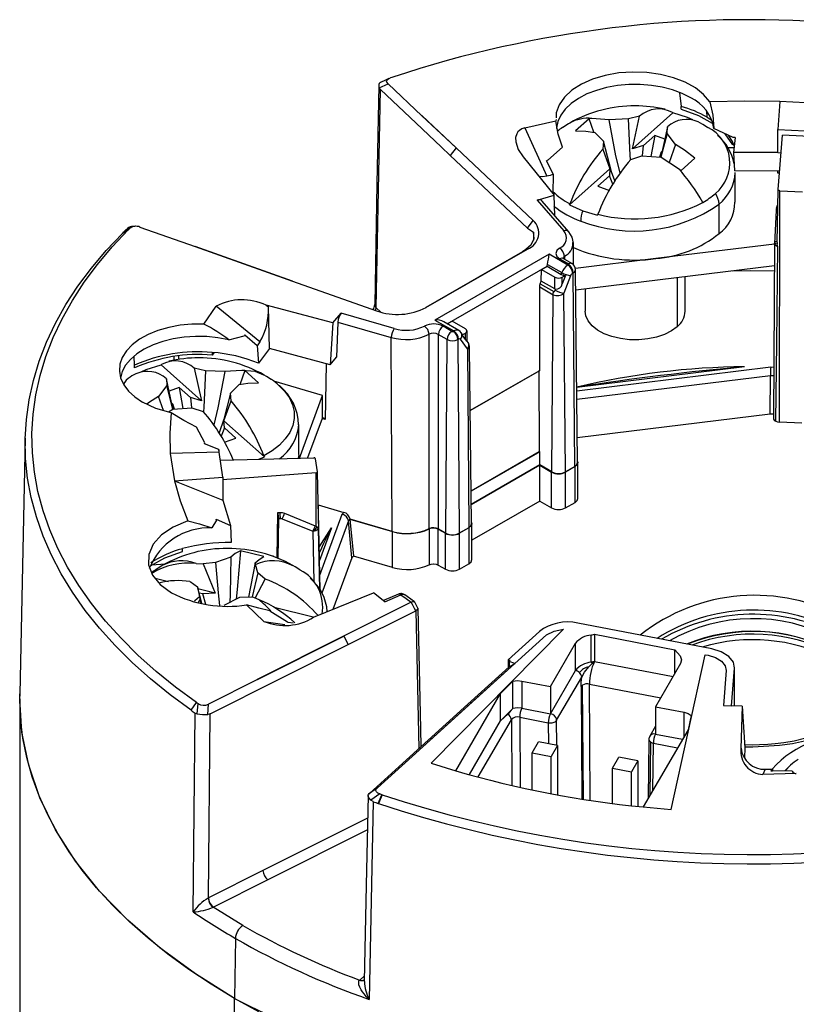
# Model space of a CAD drawing. Header units: millimetres. Extents: x 0 to 279, y 0 to 216.
# Tile 10 of 12: x 189 to 212, y 143 to 173. Entities that reach past the tile are written whole.
import ezdxf

# ---------------------------------------------------------------- set-up
doc = ezdxf.new("R2010")
doc.units = ezdxf.units.MM

msp = doc.modelspace()

# ---------------------------------------------------------------- linework, layer by layer
for p, q in [((199.874, 170.909), (199.877, 170.91)), ((199.378, 163.99), (199.501, 170.539)), ((199.468, 170.593), (199.731, 170.708)), ((199.501, 170.539), (199.468, 170.593)), ((199.501, 170.539), (200.571, 169.53)), ((200.743, 169.754), (199.731, 170.708)), ((208.475, 170.439), (208.524, 170.034)), ((211.49, 170.182), (211.422, 169.337)), ((212.919, 170.11), (211.49, 170.182)), ((208.265, 169.846), (208.276, 169.837)), ((208.524, 169.953), (208.524, 170.034)), ((209.301, 169.709), (209.292, 169.894)), ((200.746, 169.755), (200.743, 169.754)), ((200.743, 169.754), (201.771, 168.786)), ((201.774, 168.787), (200.746, 169.755)), ((203.835, 169.388), (204.77, 169.599)), ((204.771, 169.639), (204.77, 169.599)), ((205.767, 169.664), (205.355, 169.298)), ((205.849, 169.67), (205.767, 169.664)), ((205.906, 169.255), (205.767, 169.664)), ((206.366, 169.634), (205.849, 169.67)), ((206.943, 169.656), (206.366, 169.634)), ((207.278, 169.735), (206.943, 169.656)), ((208.276, 169.837), (207.063, 168.758)), ((207.063, 168.758), (207.278, 169.735)), ((209.301, 169.709), (209.428, 169.626)), ((200.571, 169.53), (201.326, 168.82)), ((203.835, 169.388), (204.498, 167.94)), ((205.935, 169.251), (206.191, 168.987)), ((208.117, 169.421), (207.915, 168.506)), ((208.101, 169.221), (208.117, 169.421)), ((209.286, 169.422), (209.257, 169.44)), ((209.264, 169.438), (209.322, 169.4)), ((210.09, 169.097), (209.503, 169.367)), ((211.422, 169.337), (212.731, 169.271)), ((211.422, 168.646), (211.422, 169.337)), ((206.191, 168.987), (206.175, 168.754)), ((207.737, 169.159), (207.395, 168.856)), ((207.737, 169.159), (207.62, 168.53)), ((208.035, 169.048), (207.737, 169.159)), ((208.101, 169.221), (207.92, 168.505)), ((208.356, 168.888), (208.101, 169.221)), ((209.94, 169.166), (210.069, 168.962)), ((210.069, 168.962), (210.116, 168.843)), ((210.069, 168.881), (210.069, 168.962)), ((210.141, 169.098), (210.09, 169.097)), ((210.141, 169.098), (210.097, 168.65)), ((211.437, 167.535), (211.569, 169.169)), ((212.586, 169.118), (211.569, 169.169)), ((201.326, 168.82), (201.599, 168.563)), ((201.772, 168.785), (201.6, 168.562)), ((204.087, 166.608), (201.774, 168.787)), ((204.966, 168.811), (204.528, 168.415)), ((206.175, 168.754), (206.39, 168.16)), ((207.395, 168.856), (207.063, 168.758)), ((207.367, 168.547), (207.395, 168.856)), ((207.921, 168.659), (207.956, 168.69)), ((208.356, 168.888), (208.165, 168.351)), ((201.6, 168.562), (203.913, 166.382)), ((203.783, 168.522), (204.715, 167.369)), ((204.528, 168.415), (204.482, 168.404)), ((204.695, 167.987), (204.482, 168.404)), ((207.013, 168.44), (207.349, 168.553)), ((207.349, 168.553), (207.926, 168.505)), ((207.921, 168.659), (207.876, 168.509)), ((207.907, 168.507), (207.921, 168.659)), ((207.926, 168.505), (208.443, 168.172)), ((208.525, 168.11), (208.937, 168.476)), ((211.422, 168.646), (210.097, 168.65)), ((210.097, 168.65), (210.125, 168.097)), ((211.422, 168.646), (211.526, 168.643)), ((206.39, 168.16), (205.177, 167.081)), ((206.39, 168.16), (206.371, 167.945)), ((208.443, 168.172), (208.525, 168.11)), ((211.482, 168.089), (210.125, 168.097)), ((211.422, 168.031), (211.422, 168.112)), ((204.683, 167.429), (204.695, 167.987)), ((206.371, 167.945), (206.029, 167.642)), ((206.473, 167.702), (206.371, 167.945)), ((210.146, 167.159), (210.146, 168.046)), ((206.029, 167.642), (206.371, 167.514)), ((211.404, 165.954), (211.437, 167.535)), ((211.478, 160.559), (211.487, 167.502)), ((211.487, 167.502), (212.164, 167.468)), ((204.207, 167.223), (204.715, 167.369)), ((204.207, 167.223), (205.006, 166.303)), ((205.157, 166.271), (204.355, 167.194)), ((204.74, 166.75), (204.715, 167.369)), ((205.177, 167.081), (205.188, 167.11)), ((205.177, 167.081), (205.572, 166.903)), ((205.572, 166.903), (206.015, 166.767)), ((209.662, 166.216), (209.662, 167.102)), ((211.376, 166.913), (211.329, 165.924)), ((211.381, 166.993), (211.378, 166.952)), ((203.913, 166.382), (204.087, 166.608)), ((206.026, 166.796), (206.015, 166.767)), ((191.939, 166.327), (191.762, 166.223)), ((191.767, 166.227), (191.942, 166.33)), ((191.858, 166.317), (191.912, 166.366)), ((191.979, 166.367), (191.912, 166.366)), ((191.942, 166.33), (191.939, 166.327)), ((192.289, 166.412), (193.941, 165.827)), ((203.913, 166.382), (204.097, 166.258)), ((191.762, 166.223), (191.767, 166.227)), ((204.097, 166.258), (204.095, 166.023)), ((193.941, 165.827), (193.94, 165.825)), ((193.94, 165.825), (196.866, 164.79)), ((196.868, 164.792), (193.941, 165.827)), ((200.87, 163.998), (203.911, 165.754)), ((203.911, 165.754), (203.767, 165.672)), ((203.866, 165.738), (203.767, 165.672)), ((204.03, 165.882), (203.866, 165.738)), ((205.298, 165.274), (205.291, 165.943)), ((211.329, 165.902), (207.77, 165.465)), ((211.329, 165.927), (211.291, 160.68)), ((211.395, 162.941), (211.429, 165.823)), ((211.404, 165.954), (211.406, 165.911)), ((203.767, 165.672), (200.861, 163.995)), ((204.564, 165.6), (201.137, 163.622)), ((205.129, 165.273), (204.564, 165.6)), ((204.884, 165.459), (205.148, 165.306)), ((205.248, 165.316), (204.982, 165.47)), ((205.022, 165.54), (205.023, 165.439)), ((207.77, 165.465), (205.351, 165.168)), ((201.506, 163.51), (204.502, 165.239)), ((204.33, 164.789), (204.333, 165.14)), ((204.333, 165.14), (204.501, 165.237)), ((204.333, 165.14), (204.738, 164.906)), ((204.501, 165.237), (204.502, 165.239)), ((204.501, 165.237), (204.926, 164.992)), ((204.502, 165.239), (204.517, 165.292)), ((204.517, 165.292), (204.946, 165.045)), ((205.148, 165.284), (205.129, 165.273)), ((205.418, 159.347), (205.356, 165.134)), ((211.324, 165.248), (205.363, 164.516)), ((204.733, 164.556), (204.738, 164.906)), ((204.926, 164.992), (204.946, 165.045)), ((204.955, 164.906), (205.051, 164.962)), ((204.958, 164.709), (204.955, 164.906)), ((205.051, 164.962), (204.958, 164.709)), ((205.21, 164.953), (205.01, 164.429)), ((205.29, 165.041), (205.271, 165.03)), ((205.334, 159.231), (205.29, 165.041)), ((208.404, 164.889), (208.404, 163.421)), ((208.646, 163.893), (208.646, 164.919)), ((196.866, 164.79), (199.39, 163.897)), ((204.281, 162.111), (204.281, 164.616)), ((204.281, 164.616), (204.683, 164.384)), ((204.299, 164.707), (204.33, 164.789)), ((204.299, 164.707), (204.702, 164.475)), ((204.733, 164.556), (204.33, 164.789)), ((204.746, 164.521), (204.757, 164.549)), ((205.646, 164.551), (205.646, 163.893)), ((204.643, 159.068), (204.683, 164.384)), ((205.051, 159.068), (205.01, 164.429)), ((194.209, 163.503), (194.575, 164.042)), ((195.886, 162.969), (194.575, 164.042)), ((198.073, 163.535), (196.075, 164.072)), ((196.075, 164.072), (196.143, 164.017)), ((196.179, 162.769), (196.143, 164.017)), ((199.357, 163.902), (199.378, 163.99)), ((199.506, 163.87), (199.378, 163.99)), ((198.073, 163.535), (198.326, 163.828)), ((199.919, 163.366), (198.326, 163.828)), ((198.073, 163.535), (197.992, 162.281)), ((198.228, 163.564), (198.185, 162.51)), ((198.228, 163.564), (199.829, 163.1)), ((201.137, 163.622), (201.703, 163.295)), ((201.646, 163.284), (201.381, 163.437)), ((201.854, 163.309), (201.404, 163.569)), ((201.508, 163.509), (201.651, 163.592)), ((202.056, 163.358), (201.651, 163.592)), ((194.951, 163.029), (195.412, 163.152)), ((195.431, 163.179), (195.412, 163.152)), ((195.431, 163.179), (195.805, 162.855)), ((199.86, 157.284), (199.829, 163.1)), ((200.966, 157.364), (200.961, 163.195)), ((201.24, 163.193), (201.238, 157.359)), ((201.504, 163.041), (201.24, 163.193)), ((201.703, 163.295), (201.684, 163.284)), ((201.844, 163.052), (201.825, 163.041)), ((201.946, 163.216), (201.927, 163.242)), ((201.96, 163.177), (202.056, 163.232)), ((202.059, 163.035), (201.96, 163.177)), ((202.059, 163.035), (202.056, 163.232)), ((202.108, 162.988), (202.101, 163.296)), ((195.805, 162.855), (195.847, 162.328)), ((196.179, 162.769), (195.847, 162.328)), ((197.992, 162.281), (196.179, 162.769)), ((201.461, 157.231), (201.504, 163.041)), ((201.825, 163.041), (201.869, 157.231)), ((202.111, 162.756), (201.906, 163.046)), ((202.133, 162.952), (202.106, 162.99)), ((202.111, 162.756), (202.152, 157.394)), ((202.172, 162.797), (202.177, 162.82)), ((202.236, 157.51), (202.179, 162.819)), ((211.363, 160.585), (211.395, 162.941)), ((192.129, 162.271), (192.119, 162.54)), ((193.441, 162.54), (193.44, 162.441)), ((193.847, 162.487), (193.823, 162.476)), ((194.454, 162.65), (194.454, 162.569)), ((194.508, 162.644), (194.454, 162.569)), ((197.992, 162.281), (198.185, 162.51)), ((192.129, 162.19), (192.129, 162.271)), ((192.921, 162.278), (192.932, 162.287)), ((194.135, 161.199), (192.921, 162.278)), ((194.255, 162.097), (193.919, 162.176)), ((193.919, 162.176), (194.135, 161.199)), ((197.88, 162.311), (197.845, 160.641)), ((210.429, 162.221), (205.394, 161.603)), ((205.395, 161.503), (211.213, 162.217)), ((211.213, 162.217), (211.324, 162.214)), ((194.832, 162.075), (194.255, 162.097)), ((195.349, 162.111), (194.832, 162.075)), ((195.431, 162.105), (195.285, 161.678)), ((195.431, 162.105), (195.349, 162.111)), ((195.843, 161.739), (195.431, 162.105)), ((202.2, 160.909), (204.281, 162.111)), ((204.252, 162.094), (202.2, 160.909)), ((204.281, 162.111), (204.252, 162.094)), ((204.252, 162.094), (204.27, 159.68)), ((211.205, 161.949), (205.398, 161.236)), ((211.195, 160.804), (211.205, 161.949)), ((193.097, 161.662), (192.841, 161.329)), ((193.081, 161.862), (193.097, 161.662)), ((193.279, 160.962), (193.081, 161.862)), ((193.278, 160.946), (193.097, 161.662)), ((193.461, 161.6), (193.163, 161.489)), ((193.461, 161.6), (193.578, 160.971)), ((193.803, 161.297), (193.461, 161.6)), ((195.007, 161.428), (195.262, 161.692)), ((197.768, 161.363), (196.307, 161.786)), ((196.481, 161.646), (196.458, 161.664)), ((192.99, 160.909), (192.841, 161.329)), ((193.803, 161.297), (193.83, 160.992)), ((194.135, 161.199), (193.803, 161.297)), ((195.023, 161.195), (195.007, 161.428)), ((197.074, 159.479), (197.768, 161.363)), ((197.765, 160.701), (197.768, 161.363)), ((193.242, 161.131), (193.277, 161.1)), ((193.272, 160.946), (193.849, 160.994)), ((193.277, 161.1), (193.291, 160.947)), ((193.322, 160.95), (193.277, 161.1)), ((193.849, 160.994), (194.184, 160.881)), ((194.807, 160.601), (195.023, 161.195)), ((193.146, 160.865), (193.272, 160.946)), ((197.765, 160.701), (197.753, 160.668)), ((197.765, 160.701), (197.846, 160.678)), ((211.195, 160.804), (205.41, 160.094)), ((211.301, 160.801), (211.195, 160.804)), ((194.23, 159.941), (193.986, 160.41)), ((196.021, 159.522), (194.807, 160.601)), ((194.827, 160.386), (194.807, 160.601)), ((197.052, 159.6), (197.052, 160.487)), ((197.753, 160.668), (197.317, 159.485)), ((197.845, 160.641), (197.753, 160.668)), ((212.148, 160.525), (211.478, 160.559)), ((194.827, 160.386), (194.724, 160.143)), ((194.827, 160.386), (195.168, 160.083)), ((188.846, 160.083), (188.682, 152.41)), ((194.228, 159.912), (194.23, 159.941)), ((194.657, 159.736), (194.228, 159.912)), ((194.827, 159.955), (195.168, 160.083)), ((194.663, 159.662), (193.199, 159.623)), ((193.199, 159.623), (193.324, 158.798)), ((194.657, 159.736), (194.657, 159.662)), ((194.661, 159.662), (194.657, 159.736)), ((194.778, 158.907), (194.663, 159.662)), ((195.852, 159.446), (196.021, 159.522)), ((196.01, 159.551), (196.021, 159.522)), ((202.226, 158.5), (204.27, 159.68)), ((204.281, 159.674), (202.226, 158.487)), ((204.27, 159.68), (204.281, 159.674)), ((204.281, 159.276), (204.281, 159.674)), ((194.701, 159.415), (197.503, 159.49)), ((197.618, 159.071), (197.559, 159.461)), ((204.281, 159.276), (202.23, 158.092)), ((204.281, 159.267), (202.23, 158.083)), ((204.643, 159.068), (204.281, 159.276)), ((204.281, 159.267), (204.635, 159.063)), ((204.281, 158.191), (204.281, 159.267)), ((205.334, 159.231), (205.051, 159.068)), ((205.342, 159.226), (205.059, 159.063)), ((205.342, 158.15), (205.342, 159.226)), ((205.43, 158.273), (205.43, 159.349)), ((197.572, 159.037), (194.76, 158.827)), ((197.576, 157.436), (197.572, 159.037)), ((197.693, 155.517), (197.618, 159.062)), ((204.635, 157.987), (204.635, 159.063)), ((205.059, 157.987), (205.059, 159.063)), ((193.324, 158.798), (194.778, 158.907)), ((193.324, 158.798), (194.778, 158.216)), ((194.778, 158.907), (194.778, 158.216)), ((197.693, 155.517), (197.634, 158.322)), ((194.778, 158.216), (195.001, 157.462)), ((197.639, 158.077), (198.408, 157.854)), ((204.281, 158.191), (202.248, 157.017)), ((204.281, 158.191), (204.635, 157.987)), ((205.059, 157.987), (205.342, 158.15)), ((196.407, 156.484), (196.426, 157.848)), ((196.426, 157.848), (196.491, 157.853)), ((196.622, 157.833), (197.545, 157.453)), ((197.684, 155.965), (198.359, 157.797)), ((198.359, 157.797), (198.408, 157.854)), ((194.583, 157.616), (194.444, 157.387)), ((194.572, 157.645), (195.001, 157.462)), ((194.583, 157.616), (194.572, 157.645)), ((195.001, 157.462), (195.029, 156.947)), ((196.434, 156.473), (196.457, 157.665)), ((196.457, 157.665), (196.502, 157.669)), ((196.552, 157.662), (197.477, 157.289)), ((197.545, 157.453), (197.576, 157.436)), ((197.576, 157.436), (197.604, 157.415)), ((198.543, 157.595), (197.747, 155.433)), ((198.648, 156.486), (198.543, 157.595)), ((198.591, 157.651), (198.588, 157.648)), ((198.588, 157.648), (199.866, 157.277)), ((198.588, 157.648), (198.695, 156.541)), ((199.86, 157.284), (198.591, 157.651)), ((202.248, 156.436), (202.248, 157.512)), ((197.477, 157.289), (197.51, 155.762)), ((197.639, 157.366), (197.675, 155.546)), ((197.666, 156.811), (198.032, 157.385)), ((198.032, 157.385), (197.674, 156.413)), ((199.866, 156.202), (199.866, 157.277)), ((200.966, 157.356), (200.966, 156.28)), ((201.461, 157.231), (201.238, 157.359)), ((201.238, 157.35), (201.453, 157.226)), ((201.238, 156.274), (201.238, 157.35)), ((201.453, 156.15), (201.453, 157.226)), ((202.152, 157.394), (201.869, 157.231)), ((202.16, 157.389), (201.877, 157.226)), ((201.877, 156.15), (201.877, 157.226)), ((202.16, 157.389), (202.16, 156.314)), ((193.563, 156.684), (193.563, 156.765)), ((196.005, 156.53), (195.309, 156.701)), ((193.042, 156.302), (192.642, 156.272)), ((193.974, 156.324), (194.181, 156.306)), ((194.552, 156.351), (194.181, 156.306)), ((194.181, 156.306), (194.545, 155.431)), ((195.018, 156.513), (194.552, 156.351)), ((195.746, 156.335), (195.541, 155.314)), ((195.76, 156.289), (195.746, 156.335)), ((195.824, 156.04), (195.76, 156.289)), ((196.291, 156.544), (196.26, 156.542)), ((198.648, 156.486), (198.08, 154.942)), ((198.695, 156.541), (198.648, 156.486)), ((199.866, 156.202), (198.695, 156.541)), ((201.1, 156.308), (201.104, 156.308)), ((201.238, 156.274), (201.453, 156.15)), ((201.877, 156.15), (202.16, 156.314)), ((195.824, 156.04), (195.659, 155.316)), ((196.046, 155.849), (195.824, 156.04)), ((193.147, 155.774), (192.745, 155.872)), ((193.79, 155.775), (194.013, 155.617)), ((195.749, 155.28), (196.046, 155.849)), ((194.013, 155.617), (194.077, 155.317)), ((194.143, 155.123), (194.013, 155.617)), ((194.545, 155.431), (194.028, 155.558)), ((194.175, 155.405), (194.061, 155.433)), ((194.545, 155.431), (194.175, 155.405)), ((194.265, 155.093), (194.175, 155.405)), ((197.495, 154.705), (199.3, 155.435)), ((199.638, 155.172), (199.3, 155.435)), ((200.041, 155.399), (199.593, 155.207)), ((199.638, 155.172), (200.12, 155.379)), ((200.12, 155.379), (200.119, 155.38)), ((194.091, 155.252), (194.038, 155.149)), ((194.077, 155.317), (194.091, 155.252)), ((194.124, 155.128), (194.091, 155.252)), ((194.819, 155.074), (195.284, 155.306)), ((195.284, 155.306), (195.656, 155.317)), ((196.008, 154.584), (195.485, 155.079)), ((195.862, 155.234), (195.656, 155.317)), ((200.429, 155.158), (198.399, 154.139)), ((200.628, 154.98), (200.535, 155.159)), ((196.182, 154.904), (196.713, 154.573)), ((197.488, 154.71), (196.316, 154.997)), ((198.531, 153.885), (200.562, 154.904)), ((200.562, 154.904), (200.657, 150.766)), ((196.008, 154.584), (196.632, 154.487)), ((196.739, 154.548), (196.713, 154.573)), ((196.889, 154.529), (196.739, 154.548)), ((209.445, 153.755), (205.423, 154.532)), ((205, 154.35), (201.023, 150.333)), ((204.271, 154.281), (203.335, 153.433)), ((205.828, 154.174), (205.928, 154.198)), ((205.928, 154.198), (208.333, 153.733)), ((205.928, 154.198), (205.928, 153.381)), ((198.399, 154.139), (195.809, 152.839)), ((195.811, 152.838), (198.402, 154.138)), ((198.402, 154.138), (198.399, 154.139)), ((198.402, 154.138), (198.531, 153.887)), ((200.456, 150.528), (204.482, 154.177)), ((204.601, 152.63), (205.352, 153.925)), ((205.352, 153.109), (205.352, 153.925)), ((205.828, 153.357), (205.828, 154.174)), ((194.395, 151.811), (198.531, 153.887)), ((198.531, 153.887), (198.531, 153.885)), ((208.333, 153.012), (208.333, 153.733)), ((203.532, 153.32), (202.297, 152.2)), ((203.335, 153.433), (203.334, 153.191)), ((203.397, 153.41), (203.335, 153.433)), ((203.364, 153.38), (203.362, 153.217)), ((203.362, 153.217), (203.532, 153.32)), ((203.397, 153.41), (203.364, 153.38)), ((203.532, 153.32), (203.364, 153.38)), ((205.759, 153.22), (205.852, 153.317)), ((205.928, 153.381), (205.828, 153.357)), ((205.828, 153.357), (205.852, 153.317)), ((205.852, 153.317), (205.928, 153.381)), ((205.928, 153.381), (208.283, 152.926)), ((208.509, 153.315), (207.758, 152.02)), ((208.222, 148.943), (209.244, 153.583)), ((209.244, 153.583), (209.245, 153.584)), ((209.244, 153.583), (209.331, 153.566)), ((209.245, 153.584), (209.332, 153.568)), ((209.332, 153.568), (209.331, 153.566)), ((203.362, 153.217), (202.127, 152.098)), ((204.601, 151.813), (205.352, 153.109)), ((209.876, 153.106), (209.794, 152.055)), ((210.035, 152.047), (210.126, 153.181)), ((210.126, 152.046), (210.126, 153.181)), ((210.127, 152.046), (210.127, 153.207)), ((195.811, 152.838), (194.349, 152.104)), ((195.809, 152.839), (195.811, 152.838)), ((203.108, 152.42), (203.476, 152.791)), ((203.476, 151.974), (203.476, 152.791)), ((203.747, 152.794), (204.601, 152.63)), ((203.747, 152.794), (203.747, 151.978)), ((204.79, 151.615), (205.541, 152.91)), ((201.764, 150.101), (203.108, 152.42)), ((203.108, 151.603), (203.108, 152.42)), ((204.601, 152.63), (204.601, 151.813)), ((205.522, 152.629), (205.544, 149.258)), ((205.593, 149.25), (205.57, 152.674)), ((205.775, 152.702), (207.914, 152.289)), ((205.798, 149.215), (205.775, 152.702)), ((188.68, 152.255), (188.68, 141.229)), ((193.822, 151.916), (193.981, 152.152)), ((202.297, 152.2), (200.453, 150.529)), ((193.889, 145.867), (193.943, 151.831)), ((193.943, 151.831), (194.007, 151.807)), ((194.007, 151.807), (194.03, 152.118)), ((194.325, 151.793), (194.349, 152.104)), ((202.127, 152.098), (200.283, 150.427)), ((203.476, 151.974), (203.108, 151.603)), ((203.747, 151.978), (204.601, 151.813)), ((207.758, 152.02), (208.611, 151.855)), ((207.758, 152.02), (207.758, 151.203)), ((208.611, 151.127), (208.611, 151.855)), ((209.794, 152.055), (210.035, 152.047)), ((210.358, 152.041), (210.035, 152.047)), ((210.358, 152.041), (210.32, 150.769)), ((210.358, 152.041), (210.436, 150.785)), ((194.395, 151.811), (194.325, 151.793)), ((194.344, 146.287), (194.395, 151.811)), ((202.173, 149.991), (203.108, 151.603)), ((202.437, 149.919), (203.431, 151.634)), ((203.322, 151.803), (203.108, 151.603)), ((203.431, 151.634), (203.444, 149.665)), ((203.684, 151.707), (204.537, 151.542)), ((203.684, 151.707), (203.698, 149.609)), ((204.537, 151.542), (204.541, 150.914)), ((204.795, 150.865), (204.79, 151.615)), ((208.824, 151.758), (208.731, 151.334)), ((208.731, 151.334), (207.387, 149.015)), ((207.758, 151.439), (207.585, 151.14)), ((204.058, 150.642), (204.248, 150.97)), ((204.817, 150.861), (204.248, 150.97)), ((207.558, 151.043), (207.534, 149.268)), ((207.595, 149.374), (207.616, 150.96)), ((207.758, 151.203), (208.565, 151.047)), ((204.058, 149.531), (204.058, 150.642)), ((204.058, 150.642), (204.626, 150.532)), ((204.817, 150.861), (204.626, 150.532)), ((204.817, 150.861), (204.817, 149.381)), ((207.675, 149.512), (207.694, 150.932)), ((207.694, 150.932), (208.417, 150.792)), ((210.32, 150.769), (210.323, 150.777)), ((210.436, 150.785), (210.427, 150.489)), ((200.283, 150.427), (199.182, 149.429)), ((199.411, 149.586), (200.453, 150.529)), ((200.453, 150.529), (200.456, 150.528)), ((204.626, 149.413), (204.626, 150.532)), ((206.466, 150.177), (206.657, 150.505)), ((207.226, 150.395), (206.657, 150.505)), ((207.226, 150.395), (207.035, 150.067)), ((207.226, 150.395), (207.226, 149.035)), ((201.023, 150.333), (201.764, 150.101)), ((206.466, 150.177), (207.035, 150.067)), ((206.466, 149.127), (206.466, 150.177)), ((207.035, 149.058), (207.035, 150.067)), ((211.05, 150.146), (210.978, 149.99)), ((211.22, 150.103), (211.263, 150.149)), ((211.22, 150.103), (211.27, 150.104)), ((211.263, 150.149), (211.261, 150.104)), ((211.857, 150.093), (211.27, 150.104)), ((211.641, 150.098), (211.809, 150.269)), ((211.786, 150.251), (211.809, 150.269)), ((211.98, 150.016), (210.978, 149.99)), ((199.411, 149.586), (199.147, 149.395)), ((199.147, 149.395), (199.182, 149.429)), ((199.284, 149.175), (199.162, 143.244)), ((199.483, 149.406), (199.217, 149.216)), ((199.284, 149.175), (199.217, 149.216)), ((199.44, 149.12), (199.549, 149.383)), ((199.552, 149.382), (199.447, 149.118)), ((199.549, 149.383), (199.483, 149.406)), ((199.552, 149.382), (199.549, 149.383)), ((199.447, 149.118), (199.44, 149.12)), ((207.387, 149.015), (208.222, 148.943)), ((199.119, 148.683), (195.979, 147.107)), ((199.112, 148.329), (196.125, 146.83)), ((195.979, 147.107), (194.344, 146.287)), ((196.125, 146.83), (194.49, 146.01)), ((194.339, 146.284), (194.344, 146.287)), ((194.49, 146.01), (194.482, 146.006)), ((195.375, 145.458), (194.482, 146.006)), ((195.151, 145.074), (195.124, 143.274)), ((198.882, 143.825), (199.023, 143.952)), ((198.877, 143.82), (198.882, 143.825)), ((195.124, 132.248), (195.124, 143.274))]:
    msp.add_line(p, q)
at = {"flags": 128}
for points in [[(209.381, 170.165), (209.199, 170.387), (208.952, 170.586), (208.648, 170.757), (208.296, 170.894), (207.908, 170.993), (207.496, 171.05), (207.072, 171.064), (206.651, 171.035), (206.245, 170.963), (205.868, 170.85), (205.532, 170.701), (205.247, 170.52), (205.022, 170.312), (204.864, 170.084), (204.779, 169.844), (204.773, 169.685)], [(199.76, 170.867), (199.658, 170.823), (199.501, 170.754)], [(199.731, 170.708), (199.694, 170.759), (199.69, 170.783), (199.696, 170.808), (199.711, 170.831), (199.737, 170.853), (199.808, 170.887)], [(199.455, 170.658), (199.399, 167.709), (199.331, 164.088)], [(208.813, 170.292), (208.556, 170.421), (208.269, 170.527), (207.958, 170.608), (207.631, 170.662), (207.293, 170.688), (206.952, 170.686), (206.616, 170.656), (206.29, 170.598), (205.982, 170.514), (205.699, 170.405), (205.446, 170.273), (205.228, 170.122), (205.05, 169.954), (204.916, 169.773), (204.829, 169.583), (204.79, 169.388), (204.788, 169.366)], [(211.49, 170.182), (210.435, 170.192), (209.381, 170.165)], [(209.381, 170.165), (209.474, 169.766), (209.503, 169.367)], [(208.524, 169.953), (209.045, 169.759), (209.457, 169.527)], [(204.966, 168.811), (204.838, 169.197), (204.77, 169.599)], [(206.694, 168.035), (206.569, 168.552), (206.366, 169.634)], [(207.004, 168.442), (206.996, 168.565), (206.943, 169.656)], [(208.874, 169.631), (208.72, 169.701), (208.276, 169.837)], [(209.313, 169.401), (209.177, 169.493), (209.036, 169.57)], [(203.835, 169.388), (203.749, 169.358), (203.678, 169.314), (203.628, 169.265), (203.592, 169.207), (203.56, 169.098), (203.563, 168.972), (203.639, 168.741), (203.783, 168.522)], [(205.185, 169.532), (205.143, 169.51), (204.972, 169.397)], [(205.355, 169.298), (205.67, 169.29), (205.935, 169.251)], [(206.538, 167.8), (206.438, 168.07), (206.191, 168.987)], [(209.827, 169.219), (209.834, 169.212), (210.069, 168.881)], [(208.937, 168.476), (208.621, 168.72), (208.356, 168.888)], [(210.11, 168.792), (209.964, 168.789), (209.931, 168.789)], [(204.498, 167.94), (204.363, 167.922), (204.26, 167.932)], [(211.487, 167.502), (211.467, 167.505), (211.458, 167.509), (211.451, 167.513), (211.441, 167.523), (211.437, 167.535)], [(211.378, 166.944), (211.376, 166.926), (211.375, 166.904)], [(193.981, 152.152), (193.359, 152.61), (192.774, 153.084), (192.228, 153.573), (191.722, 154.077), (191.257, 154.593), (190.834, 155.121), (190.455, 155.661), (190.119, 156.209), (189.828, 156.767), (189.583, 157.331), (189.383, 157.902), (189.229, 158.477), (189.122, 159.055), (189.062, 159.636), (189.049, 160.218), (189.083, 160.8), (189.164, 161.38), (189.291, 161.957), (189.465, 162.531), (189.685, 163.099), (189.95, 163.66), (190.261, 164.214), (190.616, 164.758), (191.014, 165.293), (191.456, 165.816), (191.939, 166.327)], [(192.15, 166.435), (192.128, 166.434), (192.085, 166.433)], [(193.822, 151.916), (193.193, 152.378), (192.603, 152.856), (192.052, 153.35), (191.542, 153.858), (191.073, 154.38), (190.646, 154.913), (190.264, 155.457), (189.925, 156.011), (189.632, 156.573), (189.384, 157.143), (189.182, 157.719), (189.027, 158.299), (188.919, 158.883), (188.859, 159.47), (188.846, 160.057), (188.88, 160.644), (188.961, 161.23), (189.09, 161.812), (189.266, 162.391), (189.488, 162.964), (189.756, 163.531), (190.069, 164.09), (190.427, 164.639), (190.83, 165.179), (191.275, 165.707), (191.762, 166.223)], [(204.03, 165.882), (204.115, 166.067), (204.097, 166.258)], [(205.291, 165.931), (205.258, 166.107), (205.158, 166.27)], [(204.875, 165.78), (204.794, 165.706), (204.767, 165.618), (204.798, 165.531), (204.884, 165.459)], [(211.329, 165.928), (211.333, 165.945), (211.347, 165.963), (211.37, 165.977), (211.405, 165.991)], [(211.429, 165.823), (211.378, 165.848), (211.352, 165.869), (211.333, 165.898), (211.33, 165.914), (211.329, 165.926), (211.329, 165.927)], [(204.984, 165.469), (204.984, 165.469), (204.938, 165.478), (204.884, 165.459)], [(204.972, 165.475), (204.981, 165.503), (205.022, 165.54)], [(205.148, 165.306), (205.154, 165.301), (205.156, 165.295), (205.154, 165.29), (205.148, 165.284)], [(211.323, 165.092), (210.596, 165.098), (210.058, 165.092)], [(204.281, 164.616), (204.286, 164.66), (204.299, 164.707)], [(204.683, 164.384), (204.688, 164.428), (204.702, 164.475)], [(204.702, 164.475), (204.707, 164.474), (204.712, 164.475), (204.724, 164.483), (204.736, 164.499), (204.746, 164.521)], [(208.404, 163.421), (208.232, 163.296), (208.024, 163.19), (207.785, 163.109), (207.525, 163.055), (207.252, 163.029), (206.975, 163.032), (206.704, 163.065), (206.448, 163.126), (206.216, 163.213), (206.016, 163.323), (205.854, 163.453), (205.736, 163.597), (205.666, 163.752), (205.646, 163.893)], [(194.209, 163.503), (193.849, 163.501), (193.493, 163.467), (193.15, 163.404), (192.828, 163.31), (192.534, 163.19), (192.275, 163.046), (192.056, 162.881), (191.883, 162.699), (191.759, 162.503), (191.688, 162.3), (191.671, 162.092), (191.709, 161.885), (191.8, 161.684), (191.942, 161.493), (192.133, 161.317), (192.368, 161.159)], [(194.951, 163.029), (194.627, 163.091), (194.292, 163.125), (193.951, 163.131), (193.613, 163.108), (193.284, 163.058), (192.97, 162.98), (192.68, 162.878), (192.418, 162.752), (192.19, 162.606), (192.001, 162.442), (191.854, 162.265), (191.754, 162.077), (191.702, 161.882), (191.7, 161.871)], [(201.929, 163.239), (201.893, 163.28), (201.851, 163.311)], [(201.906, 163.046), (201.941, 163.11), (201.95, 163.177), (201.931, 163.236), (201.927, 163.24)], [(202.106, 162.988), (202.107, 162.986), (202.096, 162.992), (202.066, 163.025), (202.059, 163.035)], [(202.111, 162.756), (202.15, 162.774), (202.171, 162.793), (202.172, 162.797)], [(192.325, 162.072), (192.478, 162.142), (192.921, 162.278)], [(192.162, 162.011), (192.049, 161.951), (191.991, 161.913)], [(194.255, 162.097), (194.203, 161.006), (194.194, 160.868)], [(194.832, 162.075), (194.628, 160.993), (194.504, 160.476)], [(196.009, 161.965), (195.743, 162.083), (195.349, 162.111)], [(196.224, 161.839), (196.083, 161.934), (196.013, 161.972)], [(195.262, 161.692), (195.527, 161.731), (195.843, 161.739)], [(196.458, 161.664), (196.637, 161.481), (196.773, 161.286), (196.866, 161.083), (196.914, 160.875), (196.916, 160.665), (196.872, 160.457), (196.782, 160.253), (196.649, 160.058), (196.474, 159.874), (196.26, 159.704), (196.01, 159.551)], [(192.841, 161.329), (192.576, 161.161), (192.496, 161.099)], [(195.007, 161.428), (194.804, 160.654), (194.661, 160.239)], [(193.229, 160.841), (192.768, 160.973), (192.368, 161.159)], [(193.229, 160.841), (193.182, 160.232), (193.199, 159.623)], [(193.986, 160.41), (193.607, 160.606), (193.229, 160.841)], [(211.363, 160.585), (211.416, 160.567), (211.478, 160.559)], [(197.048, 159.6), (197.052, 159.577), (197.032, 159.478)], [(197.559, 159.461), (197.553, 159.473), (197.54, 159.483), (197.532, 159.486), (197.523, 159.489), (197.503, 159.49)], [(205.334, 159.231), (205.396, 159.285), (205.418, 159.349), (205.418, 159.35)], [(205.418, 159.383), (205.43, 159.349), (205.407, 159.282), (205.342, 159.226)], [(197.572, 159.037), (197.591, 159.04), (197.607, 159.049), (197.613, 159.053), (197.616, 159.059), (197.618, 159.071)], [(193.324, 158.798), (193.491, 158.197), (193.72, 157.602)], [(205.342, 158.15), (205.407, 158.207), (205.43, 158.273)], [(196.491, 157.853), (196.559, 157.85), (196.622, 157.833)], [(193.72, 157.602), (193.284, 157.414), (192.934, 157.175), (192.687, 156.895), (192.557, 156.591), (192.549, 156.278), (192.664, 155.971), (192.897, 155.688), (193.234, 155.442)], [(193.72, 157.602), (194.076, 157.512), (194.444, 157.387)], [(196.502, 157.669), (196.528, 157.668), (196.552, 157.662)], [(202.152, 157.394), (202.214, 157.448), (202.236, 157.512), (202.236, 157.513)], [(202.236, 157.546), (202.248, 157.512), (202.225, 157.445), (202.16, 157.389)], [(192.607, 156.253), (193.039, 156.493), (193.563, 156.684)], [(195.309, 156.701), (195.148, 156.618), (195.018, 156.513)], [(195.309, 156.701), (195.205, 155.541), (195.173, 155.25)], [(192.957, 156.257), (192.915, 156.234), (192.746, 156.122)], [(194.552, 156.351), (194.63, 155.441), (194.671, 155.057)], [(195.018, 156.513), (194.992, 155.391), (194.985, 155.157)], [(195.746, 156.335), (195.866, 156.442), (196.005, 156.53)], [(197.085, 156.125), (196.949, 156.218), (196.879, 156.256)], [(200.966, 156.28), (201.026, 156.3), (201.1, 156.308)], [(201.104, 156.308), (201.178, 156.298), (201.238, 156.274)], [(202.16, 156.314), (202.225, 156.37), (202.248, 156.436)], [(200.119, 155.38), (200.073, 155.402), (200.042, 155.397)], [(200.134, 155.413), (200.127, 155.407), (200.119, 155.38)], [(200.238, 155.374), (200.231, 155.382), (200.18, 155.394), (200.12, 155.379)], [(200.12, 155.379), (200.273, 155.268), (200.429, 155.158)], [(200.524, 155.171), (200.303, 155.329), (200.238, 155.377)], [(194.077, 155.317), (193.935, 155.2), (193.922, 155.189)], [(196.182, 154.904), (195.851, 154.976), (195.485, 155.079)], [(200.429, 155.158), (200.48, 155.176), (200.519, 155.174), (200.532, 155.157)], [(200.625, 154.978), (200.63, 154.962), (200.607, 154.933), (200.562, 154.904)], [(200.726, 150.829), (200.714, 151.359), (200.631, 154.969)], [(210.434, 150.824), (210.68, 150.817), (211.48, 150.865), (211.861, 150.922), (212.229, 151.002), (212.667, 151.131), (213.07, 151.289), (213.438, 151.476), (213.907, 151.803), (214.26, 152.174), (214.398, 152.387), (214.498, 152.607), (214.56, 152.837), (214.58, 153.068), (214.498, 153.53), (214.398, 153.75), (214.26, 153.963), (214.037, 154.215), (213.763, 154.448), (213.438, 154.66)], [(204.482, 154.177), (204.711, 154.292), (205, 154.35)], [(208.333, 153.733), (208.496, 153.545), (208.536, 153.425), (208.509, 153.315)], [(210.126, 153.181), (210.092, 153.361), (209.952, 153.534), (209.723, 153.671), (209.445, 153.755)], [(209.331, 153.566), (209.56, 153.496), (209.737, 153.389), (209.846, 153.254), (209.876, 153.106)], [(205.541, 152.91), (205.627, 153.056), (205.759, 153.22)], [(203.476, 152.791), (203.611, 152.807), (203.747, 152.794)], [(205.522, 152.629), (205.526, 152.764), (205.541, 152.91)], [(214.276, 152.816), (214.272, 152.695), (214.23, 152.508), (214.156, 152.327), (214.05, 152.152), (213.914, 151.982), (213.748, 151.818), (213.553, 151.663), (213.331, 151.516), (213.083, 151.382), (212.813, 151.261), (212.524, 151.154), (212.221, 151.065), (211.911, 150.993), (211.609, 150.94), (211.343, 150.906), (211.128, 150.888), (210.873, 150.875), (210.68, 150.872), (210.43, 150.88)], [(205.522, 152.629), (205.541, 152.653), (205.57, 152.674)], [(195.124, 143.274), (193.951, 144.006), (192.882, 144.79), (191.922, 145.619), (191.078, 146.489), (190.355, 147.394), (189.757, 148.33), (189.288, 149.29), (188.951, 150.268), (188.748, 151.258), (188.68, 152.255), (188.691, 152.411)], [(195.124, 143.274), (194.422, 143.698), (193.755, 144.141), (193.124, 144.601), (192.53, 145.077), (191.976, 145.569), (191.461, 146.075), (190.987, 146.594), (190.555, 147.125), (190.166, 147.667), (189.821, 148.219), (189.52, 148.779), (189.265, 149.347), (189.055, 149.921), (188.891, 150.5), (188.774, 151.083), (188.704, 151.668), (188.68, 152.255), (188.682, 152.411)], [(203.476, 151.974), (203.399, 151.884), (203.322, 151.803)], [(203.747, 151.978), (203.611, 151.99), (203.476, 151.974)], [(208.611, 151.855), (208.732, 151.817), (208.824, 151.758)], [(211.786, 150.251), (211.671, 150.142), (211.635, 150.097)], [(199.483, 149.406), (199.422, 149.434), (199.381, 149.472), (199.369, 149.511), (199.379, 149.546), (199.411, 149.586)], [(199.133, 149.358), (199.078, 146.67), (199.019, 143.778)], [(199.217, 149.216), (199.164, 149.277), (199.146, 149.306), (199.136, 149.332), (199.137, 149.377), (199.147, 149.395)], [(199.162, 143.244), (199.077, 143.33), (199.011, 143.407), (198.962, 143.473), (198.927, 143.526), (198.883, 143.61), (198.857, 143.682), (198.851, 143.764), (198.86, 143.796), (198.877, 143.82)], [(195.859, 142.869), (195.124, 143.274)]]:
    msp.add_lwpolyline(points, dxfattribs=at)
for centre, radius, start, end in [((210.55, 138.725), 33.909, 62.9384, 108.3461), ((199.572, 170.653), 0.121, 112.7428, 209.9902), ((208.866, 143.898), 28.468, 108.4125, 108.553), ((208.307, 169.195), 1.209, 8.2029, 65.2302), ((206.94, 166.564), 3.449, 103.3196, 120.5978), ((207.12, 166.233), 3.814, 89.6124, 104.8049), ((207.176, 166.325), 3.722, 76.5519, 90.4586), ((207.848, 169.111), 0.845, 60.4166, 132.3848), ((207.55, 166.616), 3.554, 60.4856, 74.0956), ((205.729, 168.556), 1.12, 83.8841, 119.1686), ((208.681, 168.817), 0.826, 64.7952, 133.0741), ((206.21, 167.549), 2.229, 123.968, 128.7186), ((208.799, 168.335), 1.187, 309.4265, 63.7996), ((208.666, 168.035), 1.475, 10.892, 49.7903), ((210.337, 165.137), 5.514, 139.0107, 159.0328), ((211.176, 164.823), 5.514, 139.0106, 159.0329), ((204.769, 164.77), 5.007, 28.3776, 42.804), ((210.096, 144.733), 23.873, 103.0754, 103.5629), ((208.861, 168.108), 1.286, 308.5039, 357.4479), ((210.682, 140.33), 27.711, 88.3548, 88.4685), ((206.212, 169.075), 2.216, 226.092, 242.4732), ((204.26, 167.114), 0.12, 39.5189, 115.9752), ((208.04, 169.141), 2.292, 299.6815, 311.288), ((209.092, 167.082), 0.57, 2.0476, 36.1942), ((206.493, 169.323), 2.901, 232.0781, 250.2404), ((207.113, 170.713), 4.42, 248.7691, 305.2214), ((206.445, 166.572), 0.934, 159.2424, 178.717), ((207.133, 171.135), 4.478, 255.6983, 297.1282), ((208.976, 167.15), 1.159, 306.2544, 0.4063), ((211.442, 166.893), 0.0677, 104.4427, 170.7033), ((211.521, 166.941), 0.143, 130.8806, 178.8291), ((211.541, 166.964), 0.161, 134.5296, 177.9751), ((203.745, 166.233), 0.507, 289.1423, 47.6874), ((201.287, 156.711), 13.461, 134.4681, 135.0162), ((192.083, 166.177), 0.255, 89.5145, 132.1469), ((201.334, 156.946), 13.277, 134.7974, 135.0225), ((192.17, 166.141), 0.296, 66.13, 130.1454), ((204.754, 166.088), 0.331, 291.4737, 40.3302), ((205.058, 166.189), 0.125, 38.8634, 114.2833), ((207.469, 168.983), 3.531, 274.8867, 308.3956), ((204.724, 165.523), 0.298, 3.2149, 59.5824), ((204.857, 165.929), 0.423, 292.8599, 2.8471), ((207.137, 170.131), 4.709, 246.9464, 277.7265), ((211.397, 166.06), 0.148, 242.7469, 273.4752), ((210.741, 165.692), 0.701, 10.8322, 18.2585), ((191.471, 167.434), 13.221, 350.6779, 352.0262), ((205.378, 164.886), 0.46, 122.7093, 159.8392), ((204.964, 165.014), 0.308, 2.9182, 57.3706), ((205.207, 165.227), 0.0982, 64.1141, 126.3487), ((204.982, 165.025), 0.308, 2.9182, 57.3706), ((205.139, 165.128), 0.218, 1.593, 59.7276), ((205.245, 165.143), 0.111, 293.6499, 355.4961), ((204.847, 165.115), 0.236, 242.6097, 297.3903), ((205.329, 165.726), 0.781, 240.6473, 261.2364), ((205.352, 164.902), 0.151, 122.5772, 160.2459), ((204.758, 164.754), 0.205, 269.6943, 347.3776), ((195.356, 162.514), 1.716, 65.2138, 117.0747), ((204.811, 164.663), 0.307, 245.2853, 310.4767), ((205.129, 165.201), 0.781, 240.6449, 261.2334), ((194.275, 163.919), 1.871, 329.4725, 3.0113), ((199.001, 164.11), 0.331, 328.1116, 356.0974), ((199.468, 164.093), 0.137, 182.1525, 228.9141), ((200.012, 165.677), 1.886, 250.7505, 297.0718), ((198.683, 163.545), 0.456, 141.6758, 177.5841), ((208.017, 163.917), 0.63, 307.9392, 357.735), ((192.005, 159.232), 4.805, 52.197, 62.709), ((200.286, 163.094), 0.457, 143.4781, 179.2009), ((200.274, 164.576), 1.261, 253.6573, 295.9114), ((201.098, 162.89), 0.616, 62.6024, 116.3303), ((200.645, 163.182), 0.316, 2.4235, 55.3142), ((201.2, 163.241), 0.386, 58.1815, 99.4846), ((201.547, 163.178), 0.307, 122.594, 177.1221), ((202.032, 163.295), 0.067, 290.7834, 69.2166), ((200.272, 164.618), 1.581, 253.7427, 295.8464), ((201.098, 162.924), 0.304, 62.2358, 116.8801), ((201.812, 163.025), 0.308, 122.6294, 177.0813), ((201.665, 163.321), 0.0415, 242.9315, 297.0685), ((201.518, 163.025), 0.308, 2.9181, 57.3706), ((201.79, 163.173), 0.151, 65.6712, 125.6203), ((201.537, 163.036), 0.308, 2.9181, 57.3706), ((201.872, 163.017), 0.0441, 40.2683, 129.235), ((202.213, 158.388), 7.811, 144.0974, 145.1241), ((201.665, 163.35), 0.348, 242.6097, 297.3903), ((201.998, 162.868), 0.159, 315.471, 31.87), ((201.968, 162.83), 0.205, 351.0243, 36.4298), ((194.03, 157.928), 4.741, 84.8703, 113.6421), ((194.03, 157.847), 4.741, 84.8703, 113.6421), ((194.014, 158.787), 3.7, 89.4084, 103.4032), ((194.074, 158.582), 3.906, 60.2389, 90.3241), ((194.146, 158.148), 4.513, 67.8623, 86.0849), ((193.35, 161.552), 0.845, 47.6146, 119.584), ((217.094, 86.689), 75.826, 95.04297, 98.87643), ((210.597, 139.802), 22.42, 90.4305, 103.4201), ((216.805, 161.902), 5.6, 176.782, 179.5227), ((192.258, 161.474), 0.511, 121.2188, 154.6681), ((192.516, 161.258), 0.826, 46.9277, 115.2033), ((210.681, 138.561), 23.394, 88.4516, 88.717), ((195.024, 160.041), 2.166, 48.5359, 56.1006), ((195.48, 160.436), 1.57, 1.7161, 50.4111), ((190.861, 157.578), 5.514, 20.9671, 40.9894), ((190.327, 157.479), 5.143, 22.2389, 41.4029), ((195.691, 160.582), 1.364, 304.8945, 356.006), ((211.396, 160.685), 0.105, 182.8319, 251.9206), ((204.847, 159.472), 0.461, 242.6097, 297.3903), ((204.847, 159.461), 0.443, 242.6097, 297.3903), ((195.882, 157.662), 0.575, 0.3347, 18.8577), ((194.763, 157.656), 1.739, 0.4265, 6.4983), ((196.132, 157.934), 0.5, 327.0206, 348.3834), ((198.293, 157.552), 0.254, 9.827, 74.9407), ((198.341, 157.61), 0.253, 9.4655, 74.7794), ((204.847, 158.397), 0.461, 242.6097, 297.3903), ((197.056, 157.562), 0.501, 327.2142, 347.4795), ((204.204, 152.765), 7.442, 138.9959, 139.5292), ((194.365, 155.456), 1.933, 87.6519, 158.3609), ((197.323, 157.576), 0.324, 298.4743, 330.234), ((197.462, 157.53), 0.241, 273.4857, 317.25), ((197.581, 157.361), 0.0585, 4.9874, 66.1355), ((206.382, 152.879), 9.488, 151.6446, 156.6687), ((200.304, 158.814), 1.593, 253.8216, 294.5377), ((200.31, 158.81), 1.595, 253.8362, 294.2995), ((201.097, 157.086), 0.308, 62.5574, 115.2029), ((201.096, 157.072), 0.312, 62.9551, 114.5609), ((201.665, 157.635), 0.461, 242.6097, 297.3903), ((201.665, 157.624), 0.443, 242.6097, 297.3903), ((194.905, 151.963), 4.986, 88.5698, 105.6121), ((194.459, 153.488), 3.397, 105.2996, 122.9325), ((194.885, 152.899), 3.872, 89.506, 119.8651), ((194.94, 152.865), 3.906, 60.2399, 90.3242), ((193.767, 154.147), 2.186, 84.543, 120.8869), ((193.539, 155.147), 1.255, 69.6802, 117.6746), ((196.281, 155.159), 1.245, 61.3911, 114.734), ((200.31, 157.734), 1.596, 253.8373, 294.2802), ((194.016, 154.227), 2.286, 123.9804, 127.3874), ((196.516, 155.008), 1.257, 350.5664, 62.5849), ((201.665, 156.56), 0.461, 242.6097, 297.3903), ((193.418, 153.572), 2.234, 80.4187, 104.5172), ((194.727, 152.229), 3.853, 41.0786, 69.9741), ((196.476, 154.777), 1.436, 3.8097, 50.3992), ((194.911, 158.676), 3.643, 242.5987, 279.0757), ((200.12, 155.216), 0.2, 85.8711, 113.164), ((200.118, 155.211), 0.205, 53.0833, 85.4848), ((194.359, 151.739), 3.805, 47.3945, 66.7298), ((193.144, 152.036), 4.197, 43.0047, 49.6375), ((152.458, 129.838), 54.243, 27.5231, 27.8256), ((210.735, 149.823), 5.542, 60.8067, 128.3343), ((210.703, 149.547), 5.375, 62.007, 122.6583), ((210.693, 149.368), 5.43, 62.1877, 120.5041), ((196.635, 156.082), 1.623, 247.2951, 302.0033), ((205.118, 153.16), 1.405, 77.4723, 127.0852), ((210.687, 149.574), 5.091, 62.1865, 119.591), ((210.664, 149.023), 5.264, 62.8949, 112.0673), ((210.684, 149.038), 5.242, 63.0063, 112.0657), ((210.68, 148.947), 5.254, 62.9465, 110.4239), ((205.891, 153.473), 0.704, 95.1352, 139.9773), ((210.678, 148.754), 5.279, 63.1407, 106.7219), ((205.893, 152.652), 0.708, 95.2846, 139.8279), ((207.294, 152.717), 1.52, 154.0712, 180.5673), ((205.302, 152.86), 0.254, 47.9725, 78.7506), ((205.836, 152.766), 0.46, 99.5665, 142.1533), ((205.347, 152.899), 0.194, 3.208, 50.0366), ((205.713, 152.393), 0.315, 78.6862, 117.0747), ((203.546, 165.792), 16.659, 234.9602, 235.1648), ((204.052, 166.504), 17.818, 234.959, 235.4347), ((194.201, 152.379), 0.312, 236.7447, 298.1623), ((204.312, 151.703), 0.629, 154.0335, 179.6474), ((194.257, 153.844), 2.052, 263.0218, 271.9038), ((203.221, 151.619), 0.21, 4.1061, 61.4425), ((203.615, 151.468), 0.248, 73.9758, 138.137), ((205.166, 151.538), 0.629, 154.031, 179.6453), ((204.599, 151.876), 0.34, 259.5416, 285.5266), ((204.566, 151.59), 0.226, 6.2205, 81.1647), ((204.654, 151.712), 0.168, 282.3741, 324.3281), ((207.758, 151.04), 0.2, 149.6332, 179.228), ((207.658, 151.052), 0.1, 185.0844, 245.714), ((207.715, 151.054), 0.155, 74.0238, 146.125), ((207.742, 151.184), 0.256, 240.7063, 259.3389), ((208.323, 150.928), 0.629, 154.0309, 179.6454), ((213.422, 148.24), 2.889, 79.4243, 138.6277), ((211.012, 150.686), 0.697, 173.1383, 267.2025), ((211.025, 150.851), 0.706, 186.0617, 271.9696), ((213.243, 148.646), 2.166, 123.8942, 131.4639), ((210.287, 179.124), 30.248, 253.6357, 264.4994), ((210.681, 177.894), 27.75, 270.7621, 271.2031), ((211.985, 150.16), 0.144, 207.8181, 268), ((208.653, 175.7), 28.131, 250.547, 250.8825), ((210.687, 183.022), 35.435, 251.684, 287.7387), ((210.687, 183.074), 35.768, 251.684, 287.7387), ((196.344, 147.122), 0.365, 182.3968, 233.1726), ((195.012, 145.107), 1.355, 119.7576, 145.938), ((194.711, 146.299), 0.372, 182.2629, 231.9221), ((194.709, 146.302), 0.365, 182.3968, 233.1726), ((193.746, 147.808), 1.947, 274.2289, 292.2138), ((204.836, 161.882), 19.399, 235.6475, 240.0504), ((195.639, 145.046), 0.489, 122.6523, 176.7702), ((207.078, 165.909), 23.562, 240.2209, 249.6311), ((207.22, 166.219), 24.348, 240.284, 250.6732), ((198.937, 143.955), 0.149, 245.9211, 304.7466), ((198.944, 143.958), 0.146, 245.1189, 301.7005), ((200.194, 143.799), 1.171, 181.0249, 208.2993), ((210.68, 173.298), 33.814, 242.6097, 297.3903)]:
    msp.add_arc(centre, radius, start, end)
for centre, major_axis, ratio, start_param, end_param in [((205.089, 165.086), (0.215, 0.026), 0.568064, 3.78753, 4.469147), ((204.843, 164.84), (0.102, 0.288), 0.410555, 3.064924, 3.266406), ((201.743, 163.155), (0.216, 0.026), 0.563321, 6.24549, 6.57945), ((210.68, -75.589), (4.001, 921.621), 0.020671, 1.309556, 1.309678)]:
    msp.add_ellipse(centre, major_axis=major_axis, ratio=ratio, start_param=start_param, end_param=end_param)

doc.saveas('drawing.dxf')
